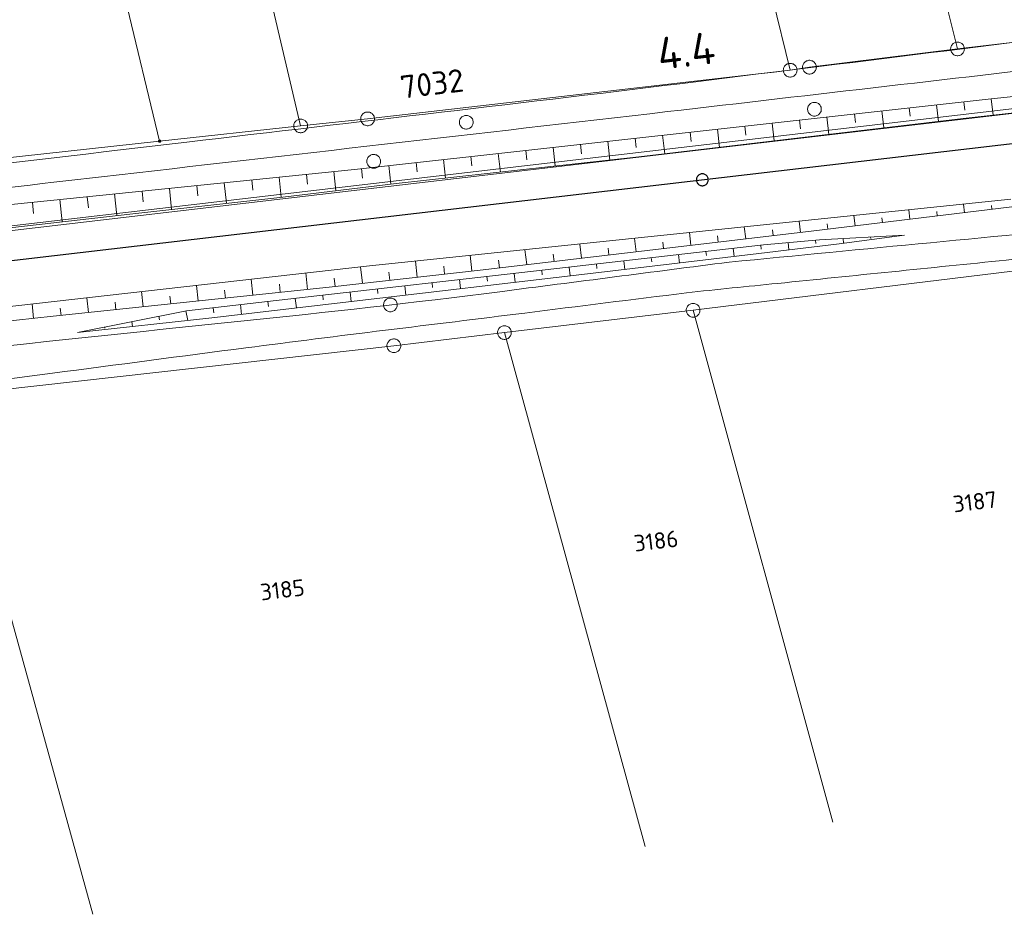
# Model space of a CAD drawing. Header units: metres. Extents: x 3425540 to 3446143, y 5432760 to 5444637.
# Tile 256 of 256: x 3439405 to 3439512, y 5439411 to 5439508. Entities that reach past the tile are written whole.
import ezdxf
from ezdxf.enums import TextEntityAlignment as Align

# ---------------------------------------------------------------- set-up
doc = ezdxf.new("R2010")
doc.units = ezdxf.units.M
for name, color, linetype, lineweight in [('B_Bestand', 9, 'Continuous', 18), ('B_Böschung', 9, 'Continuous', 18), ('B_Flurgrenzen', 9, 'Continuous', 18), ('B_Gleisachse', 9, 'Continuous', 25), ('B_Kilometrierung', 9, 'Continuous', 25), ('Bestand_Neu_Strecke 3443', 9, 'Continuous', 18)]:
    doc.layers.add(name, color=color, linetype=linetype, lineweight=lineweight)
doc.styles.get("Standard").update_dxf_attribs({"font": 'isocpeur.ttf'})

msp = doc.modelspace()

# ---------------------------------------------------------------- linework, layer by layer
at = {"layer": 'B_Bestand'}
msp.add_lwpolyline([(3439454.12, 5439497.39), (3439454.1, 5439497.48), (3439454.08, 5439497.57), (3439454.04, 5439497.66), (3439453.99, 5439497.74), (3439453.92, 5439497.81), (3439453.86, 5439497.87), (3439453.78, 5439497.93), (3439453.7, 5439497.98), (3439453.61, 5439498.01), (3439453.52, 5439498.03), (3439453.43, 5439498.04), (3439453.34, 5439498.04), (3439453.24, 5439498.03), (3439453.15, 5439498.01), (3439453.07, 5439497.98), (3439452.98, 5439497.94), (3439452.9, 5439497.88), (3439452.83, 5439497.82), (3439452.78, 5439497.75), (3439452.73, 5439497.66), (3439452.68, 5439497.58), (3439452.65, 5439497.49), (3439452.63, 5439497.4), (3439452.63, 5439497.31), (3439452.63, 5439497.21), (3439452.65, 5439497.12), (3439452.68, 5439497.03), (3439452.72, 5439496.94), (3439452.77, 5439496.87), (3439452.83, 5439496.8), (3439452.9, 5439496.73), (3439452.97, 5439496.67), (3439453.05, 5439496.63), (3439453.14, 5439496.59), (3439453.23, 5439496.57), (3439453.32, 5439496.56), (3439453.42, 5439496.56), (3439453.51, 5439496.57), (3439453.6, 5439496.59), (3439453.69, 5439496.62), (3439453.77, 5439496.66), (3439453.85, 5439496.72), (3439453.92, 5439496.78), (3439453.98, 5439496.85), (3439454.03, 5439496.94), (3439454.07, 5439497.02), (3439454.1, 5439497.11), (3439454.12, 5439497.2), (3439454.13, 5439497.29), (3439454.12, 5439497.39)], dxfattribs=at)
for points, knots in [([(3439533.03, 5439508.48), (3439514.81, 5439506.22), (3439496.59, 5439503.97), (3439478.37, 5439501.72), (3439459.91, 5439499.43), (3439441.43, 5439497.33), (3439422.96, 5439495.14), (3439399.5, 5439492.37), (3439376.03, 5439489.59), (3439352.57, 5439486.81), (3439332.05, 5439484.38), (3439311.54, 5439481.96), (3439291.02, 5439479.53), (3439273.96, 5439477.51), (3439256.89, 5439475.5), (3439239.82, 5439473.48), (3439226.09, 5439471.85), (3439212.37, 5439470.21), (3439198.64, 5439468.57), (3439184.58, 5439466.88), (3439170.52, 5439465.21), (3439156.47, 5439463.48), (3439150.3, 5439462.73), (3439144.12, 5439461.97), (3439137.94, 5439461.21)], [0, 0, 0, 0, 0.138409, 0.138409, 0.138409, 0.278633, 0.278633, 0.278633, 0.456791, 0.456791, 0.456791, 0.612536, 0.612536, 0.612536, 0.742105, 0.742105, 0.742105, 0.846351, 0.846351, 0.846351, 0.953083, 0.953083, 0.953083, 1, 1, 1, 1]), ([(3439523.05, 5439504), (3439507.13, 5439502.15), (3439491.22, 5439500.31), (3439475.3, 5439498.46), (3439454.76, 5439496.08), (3439434.21, 5439493.73), (3439413.67, 5439491.36), (3439399.87, 5439489.77), (3439386.08, 5439488.21), (3439372.28, 5439486.63), (3439352.09, 5439484.31), (3439331.9, 5439481.91), (3439311.71, 5439479.44), (3439296.93, 5439477.62), (3439282.15, 5439475.74), (3439267.36, 5439473.91), (3439259.97, 5439473), (3439252.59, 5439472.04), (3439245.2, 5439471.2), (3439209.54, 5439467.11), (3439173.88, 5439463.02), (3439138.21, 5439458.94)], [0, 0, 0, 0, 0.124058, 0.124058, 0.124058, 0.284177, 0.284177, 0.284177, 0.391675, 0.391675, 0.391675, 0.549096, 0.549096, 0.549096, 0.66446, 0.66446, 0.66446, 0.722069, 0.722069, 0.722069, 1, 1, 1, 1]), ([(3439538.13, 5439489.13), (3439538.17, 5439488.75), (3439538.2, 5439488.37), (3439538.24, 5439487.99), (3439538.27, 5439487.66), (3439537.9, 5439487.42), (3439537.59, 5439487.23), (3439537.31, 5439487.05), (3439537.03, 5439486.94), (3439536.72, 5439486.9), (3439536.32, 5439486.85), (3439535.93, 5439486.81), (3439535.53, 5439486.79), (3439534.21, 5439486.75), (3439532.89, 5439486.76), (3439531.57, 5439486.69), (3439529.67, 5439486.58), (3439527.77, 5439486.49), (3439525.87, 5439486.31), (3439511.25, 5439484.89), (3439496.62, 5439483.48), (3439482, 5439482.07)], [0, 0, 0, 0, 0.019721, 0.019721, 0.019721, 0.03697, 0.03697, 0.03697, 0.052952, 0.052952, 0.052952, 0.073617, 0.073617, 0.073617, 0.141901, 0.141901, 0.141901, 0.240318, 0.240318, 0.240318, 1, 1, 1, 1]), ([(3439536.81, 5439483.78), (3439535.85, 5439483.98), (3439534.89, 5439484.17), (3439533.93, 5439484.36), (3439532.95, 5439484.56), (3439531.93, 5439484.47), (3439530.94, 5439484.36), (3439524.68, 5439483.7), (3439518.42, 5439482.93), (3439512.16, 5439482.29), (3439503.86, 5439481.44), (3439495.57, 5439480.6), (3439487.27, 5439479.75), (3439483.97, 5439479.41), (3439480.66, 5439479.11), (3439477.36, 5439478.71), (3439471.49, 5439478.01), (3439465.61, 5439477.26), (3439459.74, 5439476.52), (3439449.63, 5439475.26), (3439439.51, 5439474.05), (3439429.4, 5439472.73), (3439422.37, 5439471.82), (3439415.35, 5439470.89), (3439408.32, 5439469.97), (3439399.52, 5439468.81), (3439390.73, 5439467.66), (3439381.94, 5439466.51), (3439371.91, 5439465.19), (3439361.87, 5439464.05), (3439351.81, 5439462.95), (3439343.14, 5439462), (3439334.46, 5439461.07), (3439325.78, 5439460.18), (3439316.26, 5439459.21), (3439306.73, 5439458.29), (3439297.21, 5439457.3), (3439285.86, 5439456.12), (3439274.52, 5439454.93), (3439263.18, 5439453.75), (3439252.46, 5439452.63), (3439241.75, 5439451.54), (3439231.04, 5439450.4), (3439222.12, 5439449.46), (3439213.21, 5439448.35), (3439204.31, 5439447.29), (3439196.26, 5439446.34), (3439188.22, 5439445.37), (3439180.18, 5439444.42), (3439166.95, 5439442.86), (3439153.71, 5439441.3), (3439140.48, 5439439.75)], [0, 0, 0, 0, 0.007362, 0.007362, 0.007362, 0.014872, 0.014872, 0.014872, 0.06223, 0.06223, 0.06223, 0.12493, 0.12493, 0.12493, 0.149902, 0.149902, 0.149902, 0.194423, 0.194423, 0.194423, 0.271057, 0.271057, 0.271057, 0.324356, 0.324356, 0.324356, 0.391054, 0.391054, 0.391054, 0.46708, 0.46708, 0.46708, 0.53271, 0.53271, 0.53271, 0.604692, 0.604692, 0.604692, 0.690454, 0.690454, 0.690454, 0.771456, 0.771456, 0.771456, 0.838905, 0.838905, 0.838905, 0.899821, 0.899821, 0.899821, 1, 1, 1, 1]), ([(3439482, 5439482.07), (3439473.68, 5439481), (3439465.36, 5439479.92), (3439457.04, 5439478.85), (3439438.27, 5439476.43), (3439419.4, 5439474.76), (3439400.59, 5439472.63), (3439372.65, 5439469.46), (3439344.73, 5439466.22), (3439316.79, 5439463.07), (3439286.6, 5439459.66), (3439256.37, 5439456.62), (3439226.19, 5439453.05), (3439197.5, 5439449.65), (3439168.81, 5439446.25), (3439140.12, 5439442.86)], [0, 0, 0, 0, 0.073131, 0.073131, 0.073131, 0.238167, 0.238167, 0.238167, 0.483263, 0.483263, 0.483263, 0.748119, 0.748119, 0.748119, 1, 1, 1, 1])]:
    msp.add_open_spline(points, degree=3, knots=knots, dxfattribs=at)
at = {"layer": 'B_Böschung'}
for p, q in [((3439507.49, 5439497.7), (3439528.56, 5439500.04)), ((3439510.52, 5439499.85), (3439520.49, 5439500.95)), ((3439485.36, 5439497.07), (3439510.52, 5439499.85)), ((3439501.59, 5439498.87), (3439501.7, 5439497.95)), ((3439504.58, 5439499.2), (3439504.78, 5439497.38)), ((3439507.56, 5439499.53), (3439507.66, 5439498.63)), ((3439510.54, 5439499.86), (3439510.74, 5439498.06)), ((3439492.65, 5439497.88), (3439492.86, 5439495.98)), ((3439495.63, 5439498.21), (3439495.74, 5439497.27)), ((3439498.61, 5439498.54), (3439498.82, 5439496.68)), ((3439441.2, 5439492.16), (3439485.36, 5439497.07)), ((3439472.16, 5439493.54), (3439507.49, 5439497.7)), ((3439483.7, 5439496.89), (3439483.81, 5439495.9)), ((3439486.69, 5439497.22), (3439486.9, 5439495.27)), ((3439489.67, 5439497.55), (3439489.77, 5439496.59)), ((3439474.76, 5439495.89), (3439474.98, 5439493.87)), ((3439477.74, 5439496.22), (3439477.85, 5439495.22)), ((3439480.72, 5439496.55), (3439480.94, 5439494.57)), ((3439462.83, 5439494.57), (3439463.06, 5439492.54)), ((3439465.81, 5439494.9), (3439465.93, 5439493.88)), ((3439468.8, 5439495.23), (3439469.02, 5439493.19)), ((3439471.78, 5439495.56), (3439471.89, 5439494.54)), ((3439445.76, 5439490.63), (3439472.16, 5439493.54)), ((3439453.89, 5439493.57), (3439454, 5439492.56)), ((3439456.87, 5439493.91), (3439457.09, 5439491.88)), ((3439459.85, 5439494.24), (3439459.96, 5439493.22)), ((3439444.94, 5439492.58), (3439445.17, 5439490.56)), ((3439447.92, 5439492.91), (3439448.04, 5439491.9)), ((3439450.91, 5439493.24), (3439451.13, 5439491.23)), ((3439375.52, 5439485.43), (3439441.2, 5439492.16)), ((3439435.99, 5439491.63), (3439436.1, 5439490.56)), ((3439438.98, 5439491.94), (3439439.19, 5439489.85)), ((3439441.96, 5439492.25), (3439442.07, 5439491.23)), ((3439424.05, 5439490.41), (3439424.17, 5439489.28)), ((3439427.04, 5439490.71), (3439427.27, 5439488.48)), ((3439430.02, 5439491.02), (3439430.14, 5439489.91)), ((3439433.01, 5439491.33), (3439433.23, 5439489.14)), ((3439433.4, 5439489.16), (3439445.76, 5439490.63)), ((3439415.1, 5439489.49), (3439415.34, 5439487.14)), ((3439418.09, 5439489.8), (3439418.2, 5439488.64)), ((3439421.07, 5439490.1), (3439421.3, 5439487.81)), ((3439406.15, 5439488.57), (3439406.27, 5439487.35)), ((3439409.13, 5439488.88), (3439409.38, 5439486.46)), ((3439412.12, 5439489.19), (3439412.24, 5439487.99)), ((3439417.08, 5439487.34), (3439433.4, 5439489.16)), ((3439473.16, 5439484.81), (3439512.68, 5439488.92)), ((3439490.92, 5439485.44), (3439513.97, 5439488.22)), ((3439507.63, 5439487.45), (3439507.52, 5439488.38)), ((3439510.61, 5439487.81), (3439510.55, 5439488.25)), ((3439399.7, 5439485.35), (3439417.08, 5439487.34)), ((3439495.71, 5439486.02), (3439495.58, 5439487.14)), ((3439501.67, 5439486.74), (3439501.55, 5439487.76)), ((3439504.65, 5439487.09), (3439504.59, 5439487.58)), ((3439489.76, 5439485.31), (3439489.61, 5439486.52)), ((3439492.74, 5439485.66), (3439492.67, 5439486.25)), ((3439498.69, 5439486.38), (3439498.63, 5439486.91)), ((3439455.22, 5439481.24), (3439490.92, 5439485.44)), ((3439477.84, 5439483.91), (3439477.68, 5439485.28)), ((3439480.82, 5439484.26), (3439480.74, 5439484.92)), ((3439483.8, 5439484.61), (3439483.65, 5439485.9)), ((3439486.78, 5439484.96), (3439486.7, 5439485.58)), ((3439500.4, 5439484.96), (3439500.4, 5439484.9)), ((3439442.85, 5439481.67), (3439473.16, 5439484.81)), ((3439465.92, 5439482.5), (3439465.74, 5439484.04)), ((3439471.88, 5439483.2), (3439471.71, 5439484.66)), ((3439474.86, 5439483.55), (3439474.78, 5439484.26)), ((3439485.43, 5439483.93), (3439485.49, 5439483.48)), ((3439488.42, 5439484.2), (3439488.49, 5439483.39)), ((3439491.41, 5439484.47), (3439491.44, 5439484.11)), ((3439494.4, 5439484.64), (3439494.43, 5439484.12)), ((3439497.4, 5439484.8), (3439497.41, 5439484.66)), ((3439454, 5439481.11), (3439453.81, 5439482.81)), ((3439459.96, 5439481.8), (3439459.77, 5439483.42)), ((3439462.94, 5439482.15), (3439462.85, 5439482.94)), ((3439468.9, 5439482.85), (3439468.81, 5439483.6)), ((3439476.49, 5439482.9), (3439476.6, 5439481.97)), ((3439479.47, 5439483.24), (3439479.53, 5439482.78)), ((3439482.45, 5439483.58), (3439482.56, 5439482.67)), ((3439448.04, 5439480.43), (3439447.84, 5439482.19)), ((3439456.98, 5439481.45), (3439456.89, 5439482.28)), ((3439467.55, 5439481.87), (3439467.61, 5439481.39)), ((3439470.53, 5439482.21), (3439470.64, 5439481.27)), ((3439473.51, 5439482.55), (3439473.57, 5439482.09)), ((3439386.39, 5439475.28), (3439442.85, 5439481.67)), ((3439436.11, 5439479.1), (3439435.93, 5439480.89)), ((3439438.46, 5439479.35), (3439455.22, 5439481.24)), ((3439442.08, 5439479.76), (3439441.88, 5439481.56)), ((3439445.06, 5439480.1), (3439444.96, 5439480.99)), ((3439451.02, 5439480.77), (3439450.92, 5439481.63)), ((3439458.61, 5439480.84), (3439458.72, 5439479.87)), ((3439461.59, 5439481.18), (3439461.65, 5439480.7)), ((3439464.57, 5439481.52), (3439464.68, 5439480.57)), ((3439430.15, 5439478.47), (3439429.96, 5439480.21)), ((3439433.13, 5439478.79), (3439433.04, 5439479.67)), ((3439439.1, 5439479.42), (3439439, 5439480.32)), ((3439449.67, 5439479.82), (3439449.72, 5439479.32)), ((3439452.65, 5439480.16), (3439452.76, 5439479.18)), ((3439455.63, 5439480.5), (3439455.69, 5439480.01)), ((3439408.4, 5439476.17), (3439438.46, 5439479.35)), ((3439418.21, 5439477.21), (3439418.04, 5439478.86)), ((3439424.18, 5439477.84), (3439424, 5439479.54)), ((3439427.16, 5439478.16), (3439427.07, 5439479.01)), ((3439440.73, 5439478.8), (3439440.84, 5439477.79)), ((3439443.71, 5439479.14), (3439443.76, 5439478.64)), ((3439446.69, 5439479.48), (3439446.8, 5439478.48)), ((3439406.28, 5439475.94), (3439406.11, 5439477.51)), ((3439412.25, 5439476.57), (3439412.08, 5439478.19)), ((3439415.23, 5439476.89), (3439415.14, 5439477.71)), ((3439421.2, 5439477.52), (3439421.11, 5439478.36)), ((3439428.8, 5439477.44), (3439428.92, 5439476.38)), ((3439431.78, 5439477.78), (3439431.84, 5439477.25)), ((3439434.77, 5439478.12), (3439434.88, 5439477.08)), ((3439437.75, 5439478.46), (3439437.8, 5439477.95)), ((3439409.26, 5439476.26), (3439409.18, 5439477.05)), ((3439422.84, 5439476.75), (3439423.05, 5439475.71)), ((3439425.82, 5439477.1), (3439425.89, 5439476.56)), ((3439390.51, 5439474.23), (3439408.4, 5439476.17)), ((3439416.96, 5439475.59), (3439417.06, 5439475.06)), ((3439419.9, 5439476.17), (3439419.98, 5439475.78)), ((3439414.02, 5439475), (3439414.04, 5439474.87))]:
    msp.add_line(p, q, dxfattribs=at)
for points in [[(3439411.07, 5439474.42), (3439422.91, 5439476.77), (3439435.83, 5439478.24), (3439460.69, 5439481.08), (3439485.75, 5439483.96), (3439491.82, 5439484.5), (3439501.07, 5439484.99)], [(3439411.07, 5439474.42), (3439425.67, 5439475.99), (3439439.32, 5439477.61), (3439467.8, 5439480.93), (3439485.22, 5439482.99), (3439493.98, 5439484.06), (3439501.07, 5439484.99)]]:
    msp.add_lwpolyline(points, dxfattribs=at)
at = {"layer": 'B_Flurgrenzen'}
for p, q in [((3439506.86, 5439505.29), (3439492.91, 5439561.81)), ((3439488.64, 5439502.97), (3439474.69, 5439560.26)), ((3439435.35, 5439496.9), (3439421.79, 5439554.32)), ((3439420, 5439495.25), (3439406.11, 5439552.66)), ((3439506.86, 5439505.29), (3439526.58, 5439507.6)), ((3439490.74, 5439503.3), (3439506.86, 5439505.29)), ((3439488.64, 5439502.97), (3439490.74, 5439503.3)), ((3439442.64, 5439497.68), (3439488.64, 5439502.97)), ((3439420, 5439495.25), (3439435.35, 5439496.9)), ((3439435.35, 5439496.9), (3439442.64, 5439497.68)), ((3439365.95, 5439489.29), (3439420, 5439495.25)), ((3439478.07, 5439476.82), (3439532.77, 5439483.55)), ((3439457.53, 5439474.39), (3439478.07, 5439476.82)), ((3439478.07, 5439476.82), (3439493.29, 5439421.07)), ((3439445.5, 5439472.96), (3439457.53, 5439474.39)), ((3439457.53, 5439474.39), (3439472.86, 5439418.42)), ((3439397.13, 5439467.54), (3439445.5, 5439472.96)), ((3439397.13, 5439467.54), (3439412.73, 5439411.03))]:
    msp.add_line(p, q, dxfattribs=at)
for points in [[(3439507.61, 5439505.29), (3439507.6, 5439505.39), (3439507.59, 5439505.47), (3439507.56, 5439505.57), (3439507.52, 5439505.65), (3439507.46, 5439505.73), (3439507.4, 5439505.81), (3439507.34, 5439505.87), (3439507.26, 5439505.92), (3439507.18, 5439505.97), (3439507.09, 5439506), (3439507, 5439506.02), (3439506.91, 5439506.04), (3439506.81, 5439506.04), (3439506.72, 5439506.02), (3439506.63, 5439506), (3439506.54, 5439505.97), (3439506.46, 5439505.92), (3439506.38, 5439505.87), (3439506.32, 5439505.81), (3439506.26, 5439505.73), (3439506.2, 5439505.65), (3439506.16, 5439505.57), (3439506.13, 5439505.47), (3439506.12, 5439505.39), (3439506.11, 5439505.29), (3439506.12, 5439505.2), (3439506.13, 5439505.11), (3439506.16, 5439505.01), (3439506.2, 5439504.93), (3439506.26, 5439504.85), (3439506.32, 5439504.78), (3439506.38, 5439504.71), (3439506.46, 5439504.66), (3439506.54, 5439504.61), (3439506.63, 5439504.58), (3439506.72, 5439504.56), (3439506.81, 5439504.55), (3439506.91, 5439504.55), (3439507, 5439504.56), (3439507.09, 5439504.58), (3439507.18, 5439504.61), (3439507.26, 5439504.66), (3439507.34, 5439504.71), (3439507.4, 5439504.78), (3439507.46, 5439504.85), (3439507.52, 5439504.93), (3439507.56, 5439505.01), (3439507.59, 5439505.11), (3439507.6, 5439505.2), (3439507.61, 5439505.29)], [(3439489.39, 5439502.97), (3439489.38, 5439503.06), (3439489.37, 5439503.15), (3439489.34, 5439503.25), (3439489.3, 5439503.33), (3439489.24, 5439503.41), (3439489.18, 5439503.48), (3439489.12, 5439503.55), (3439489.04, 5439503.6), (3439488.96, 5439503.65), (3439488.87, 5439503.68), (3439488.78, 5439503.7), (3439488.69, 5439503.71), (3439488.59, 5439503.71), (3439488.5, 5439503.7), (3439488.41, 5439503.68), (3439488.32, 5439503.65), (3439488.24, 5439503.6), (3439488.16, 5439503.55), (3439488.1, 5439503.48), (3439488.04, 5439503.41), (3439487.98, 5439503.33), (3439487.94, 5439503.25), (3439487.91, 5439503.15), (3439487.9, 5439503.06), (3439487.89, 5439502.97), (3439487.9, 5439502.88), (3439487.91, 5439502.79), (3439487.94, 5439502.69), (3439487.98, 5439502.61), (3439488.04, 5439502.53), (3439488.1, 5439502.46), (3439488.16, 5439502.39), (3439488.24, 5439502.34), (3439488.32, 5439502.29), (3439488.41, 5439502.26), (3439488.5, 5439502.24), (3439488.59, 5439502.23), (3439488.69, 5439502.23), (3439488.78, 5439502.24), (3439488.87, 5439502.26), (3439488.96, 5439502.29), (3439489.04, 5439502.34), (3439489.12, 5439502.39), (3439489.18, 5439502.46), (3439489.24, 5439502.53), (3439489.3, 5439502.61), (3439489.34, 5439502.69), (3439489.37, 5439502.79), (3439489.38, 5439502.88), (3439489.39, 5439502.97)], [(3439491.49, 5439503.3), (3439491.48, 5439503.4), (3439491.46, 5439503.48), (3439491.43, 5439503.58), (3439491.39, 5439503.66), (3439491.34, 5439503.74), (3439491.28, 5439503.82), (3439491.22, 5439503.88), (3439491.14, 5439503.93), (3439491.06, 5439503.98), (3439490.97, 5439504.01), (3439490.88, 5439504.03), (3439490.78, 5439504.05), (3439490.69, 5439504.05), (3439490.6, 5439504.03), (3439490.51, 5439504.01), (3439490.42, 5439503.98), (3439490.34, 5439503.93), (3439490.26, 5439503.88), (3439490.19, 5439503.82), (3439490.14, 5439503.74), (3439490.08, 5439503.66), (3439490.04, 5439503.58), (3439490.01, 5439503.48), (3439489.99, 5439503.4), (3439489.99, 5439503.3), (3439489.99, 5439503.21), (3439490.01, 5439503.12), (3439490.04, 5439503.02), (3439490.08, 5439502.94), (3439490.14, 5439502.86), (3439490.19, 5439502.79), (3439490.26, 5439502.72), (3439490.34, 5439502.67), (3439490.42, 5439502.62), (3439490.51, 5439502.59), (3439490.6, 5439502.57), (3439490.69, 5439502.56), (3439490.78, 5439502.56), (3439490.88, 5439502.57), (3439490.97, 5439502.59), (3439491.06, 5439502.62), (3439491.14, 5439502.67), (3439491.22, 5439502.72), (3439491.28, 5439502.79), (3439491.34, 5439502.86), (3439491.39, 5439502.94), (3439491.43, 5439503.02), (3439491.46, 5439503.12), (3439491.48, 5439503.21), (3439491.49, 5439503.3)], [(3439491.47, 5439498), (3439491.56, 5439498.03), (3439491.64, 5439498.06), (3439491.72, 5439498.12), (3439491.79, 5439498.18), (3439491.85, 5439498.25), (3439491.92, 5439498.32), (3439491.96, 5439498.4), (3439492, 5439498.49), (3439492.02, 5439498.58), (3439492.03, 5439498.67), (3439492.03, 5439498.76), (3439492.02, 5439498.86), (3439492, 5439498.95), (3439491.96, 5439499.04), (3439491.92, 5439499.12), (3439491.87, 5439499.2), (3439491.8, 5439499.27), (3439491.73, 5439499.33), (3439491.65, 5439499.38), (3439491.56, 5439499.41), (3439491.48, 5439499.45), (3439491.39, 5439499.47), (3439491.29, 5439499.47), (3439491.2, 5439499.47), (3439491.1, 5439499.45), (3439491.01, 5439499.42), (3439490.93, 5439499.39), (3439490.85, 5439499.33), (3439490.78, 5439499.27), (3439490.72, 5439499.2), (3439490.66, 5439499.13), (3439490.61, 5439499.05), (3439490.58, 5439498.96), (3439490.55, 5439498.87), (3439490.54, 5439498.78), (3439490.54, 5439498.69), (3439490.55, 5439498.59), (3439490.57, 5439498.5), (3439490.61, 5439498.41), (3439490.65, 5439498.33), (3439490.7, 5439498.25), (3439490.77, 5439498.18), (3439490.84, 5439498.12), (3439490.92, 5439498.07), (3439491.01, 5439498.03), (3439491.09, 5439498), (3439491.18, 5439497.98), (3439491.28, 5439497.98), (3439491.37, 5439497.98), (3439491.47, 5439498)], [(3439443.39, 5439497.68), (3439443.38, 5439497.77), (3439443.36, 5439497.86), (3439443.34, 5439497.95), (3439443.29, 5439498.04), (3439443.24, 5439498.11), (3439443.18, 5439498.19), (3439443.12, 5439498.26), (3439443.04, 5439498.31), (3439442.96, 5439498.36), (3439442.87, 5439498.39), (3439442.78, 5439498.41), (3439442.69, 5439498.42), (3439442.59, 5439498.42), (3439442.5, 5439498.41), (3439442.41, 5439498.39), (3439442.32, 5439498.36), (3439442.24, 5439498.31), (3439442.16, 5439498.26), (3439442.1, 5439498.19), (3439442.04, 5439498.11), (3439441.98, 5439498.04), (3439441.94, 5439497.95), (3439441.91, 5439497.86), (3439441.89, 5439497.77), (3439441.89, 5439497.68), (3439441.89, 5439497.58), (3439441.91, 5439497.49), (3439441.94, 5439497.4), (3439441.98, 5439497.32), (3439442.04, 5439497.24), (3439442.1, 5439497.16), (3439442.16, 5439497.1), (3439442.24, 5439497.04), (3439442.32, 5439497), (3439442.41, 5439496.97), (3439442.5, 5439496.94), (3439442.59, 5439496.93), (3439442.69, 5439496.93), (3439442.78, 5439496.94), (3439442.87, 5439496.97), (3439442.96, 5439497), (3439443.04, 5439497.04), (3439443.12, 5439497.1), (3439443.18, 5439497.16), (3439443.24, 5439497.24), (3439443.29, 5439497.32), (3439443.34, 5439497.4), (3439443.36, 5439497.49), (3439443.38, 5439497.58), (3439443.39, 5439497.68)], [(3439436.1, 5439496.9), (3439436.09, 5439497), (3439436.08, 5439497.09), (3439436.05, 5439497.18), (3439436.01, 5439497.26), (3439435.95, 5439497.34), (3439435.89, 5439497.42), (3439435.83, 5439497.48), (3439435.75, 5439497.54), (3439435.67, 5439497.58), (3439435.58, 5439497.61), (3439435.49, 5439497.64), (3439435.4, 5439497.65), (3439435.3, 5439497.65), (3439435.21, 5439497.64), (3439435.12, 5439497.61), (3439435.03, 5439497.58), (3439434.95, 5439497.54), (3439434.87, 5439497.48), (3439434.81, 5439497.42), (3439434.75, 5439497.34), (3439434.69, 5439497.26), (3439434.65, 5439497.18), (3439434.62, 5439497.09), (3439434.61, 5439497), (3439434.6, 5439496.9), (3439434.61, 5439496.81), (3439434.62, 5439496.72), (3439434.65, 5439496.63), (3439434.69, 5439496.54), (3439434.75, 5439496.47), (3439434.81, 5439496.39), (3439434.87, 5439496.32), (3439434.95, 5439496.27), (3439435.03, 5439496.22), (3439435.12, 5439496.19), (3439435.21, 5439496.17), (3439435.3, 5439496.16), (3439435.4, 5439496.16), (3439435.49, 5439496.17), (3439435.58, 5439496.19), (3439435.67, 5439496.22), (3439435.75, 5439496.27), (3439435.83, 5439496.32), (3439435.89, 5439496.39), (3439435.95, 5439496.47), (3439436.01, 5439496.54), (3439436.05, 5439496.63), (3439436.08, 5439496.72), (3439436.09, 5439496.81), (3439436.1, 5439496.9)], [(3439420.13, 5439495.25), (3439420.12, 5439495.26), (3439420.12, 5439495.28), (3439420.12, 5439495.29), (3439420.11, 5439495.31), (3439420.1, 5439495.32), (3439420.09, 5439495.33), (3439420.08, 5439495.34), (3439420.07, 5439495.35), (3439420.05, 5439495.36), (3439420.04, 5439495.36), (3439420.02, 5439495.37), (3439420.01, 5439495.37), (3439419.99, 5439495.37), (3439419.98, 5439495.37), (3439419.96, 5439495.36), (3439419.95, 5439495.36), (3439419.93, 5439495.35), (3439419.92, 5439495.34), (3439419.91, 5439495.33), (3439419.9, 5439495.32), (3439419.89, 5439495.31), (3439419.88, 5439495.29), (3439419.88, 5439495.28), (3439419.88, 5439495.26), (3439419.88, 5439495.25), (3439419.88, 5439495.23), (3439419.88, 5439495.21), (3439419.88, 5439495.2), (3439419.89, 5439495.19), (3439419.9, 5439495.17), (3439419.91, 5439495.16), (3439419.92, 5439495.15), (3439419.93, 5439495.14), (3439419.95, 5439495.13), (3439419.96, 5439495.13), (3439419.98, 5439495.12), (3439419.99, 5439495.12), (3439420.01, 5439495.12), (3439420.02, 5439495.12), (3439420.04, 5439495.13), (3439420.05, 5439495.13), (3439420.07, 5439495.14), (3439420.08, 5439495.15), (3439420.09, 5439495.16), (3439420.1, 5439495.17), (3439420.11, 5439495.19), (3439420.12, 5439495.2), (3439420.12, 5439495.21), (3439420.12, 5439495.23), (3439420.13, 5439495.25)], [(3439420.1, 5439495.25), (3439420.1, 5439495.26), (3439420.1, 5439495.27), (3439420.09, 5439495.29), (3439420.09, 5439495.3), (3439420.08, 5439495.31), (3439420.07, 5439495.32), (3439420.06, 5439495.33), (3439420.04, 5439495.34), (3439420.03, 5439495.34), (3439420.02, 5439495.34), (3439420, 5439495.35), (3439419.99, 5439495.34), (3439419.98, 5439495.34), (3439419.96, 5439495.34), (3439419.95, 5439495.33), (3439419.94, 5439495.32), (3439419.93, 5439495.32), (3439419.92, 5439495.3), (3439419.91, 5439495.29), (3439419.91, 5439495.28), (3439419.9, 5439495.27), (3439419.9, 5439495.25), (3439419.9, 5439495.24), (3439419.9, 5439495.22), (3439419.91, 5439495.21), (3439419.91, 5439495.2), (3439419.92, 5439495.19), (3439419.93, 5439495.18), (3439419.94, 5439495.17), (3439419.95, 5439495.16), (3439419.96, 5439495.15), (3439419.98, 5439495.15), (3439419.99, 5439495.15), (3439420, 5439495.15), (3439420.02, 5439495.15), (3439420.03, 5439495.15), (3439420.04, 5439495.15), (3439420.06, 5439495.16), (3439420.07, 5439495.17), (3439420.08, 5439495.18), (3439420.09, 5439495.19), (3439420.09, 5439495.21), (3439420.1, 5439495.22), (3439420.1, 5439495.23), (3439420.1, 5439495.25)], [(3439420.08, 5439495.25), (3439420.08, 5439495.26), (3439420.07, 5439495.27), (3439420.07, 5439495.28), (3439420.06, 5439495.29), (3439420.05, 5439495.3), (3439420.04, 5439495.31), (3439420.03, 5439495.31), (3439420.02, 5439495.32), (3439420.01, 5439495.32), (3439420, 5439495.32), (3439419.99, 5439495.32), (3439419.97, 5439495.32), (3439419.96, 5439495.31), (3439419.95, 5439495.3), (3439419.94, 5439495.3), (3439419.94, 5439495.29), (3439419.93, 5439495.28), (3439419.93, 5439495.26), (3439419.92, 5439495.25), (3439419.92, 5439495.24), (3439419.93, 5439495.23), (3439419.93, 5439495.22), (3439419.94, 5439495.21), (3439419.94, 5439495.2), (3439419.95, 5439495.19), (3439419.96, 5439495.18), (3439419.97, 5439495.17), (3439419.99, 5439495.17), (3439420, 5439495.17), (3439420.01, 5439495.17), (3439420.02, 5439495.17), (3439420.03, 5439495.18), (3439420.04, 5439495.18), (3439420.05, 5439495.19), (3439420.06, 5439495.2), (3439420.07, 5439495.21), (3439420.07, 5439495.22), (3439420.08, 5439495.23), (3439420.08, 5439495.25)], [(3439420.05, 5439495.25), (3439420.05, 5439495.26), (3439420.05, 5439495.27), (3439420.04, 5439495.27), (3439420.04, 5439495.28), (3439420.03, 5439495.29), (3439420.02, 5439495.29), (3439420.01, 5439495.3), (3439420, 5439495.3), (3439419.99, 5439495.3), (3439419.98, 5439495.29), (3439419.97, 5439495.29), (3439419.96, 5439495.28), (3439419.96, 5439495.27), (3439419.95, 5439495.27), (3439419.95, 5439495.26), (3439419.95, 5439495.25), (3439419.95, 5439495.24), (3439419.95, 5439495.23), (3439419.96, 5439495.22), (3439419.96, 5439495.21), (3439419.97, 5439495.2), (3439419.98, 5439495.2), (3439419.99, 5439495.2), (3439420, 5439495.19), (3439420.01, 5439495.2), (3439420.02, 5439495.2), (3439420.03, 5439495.2), (3439420.04, 5439495.21), (3439420.04, 5439495.22), (3439420.05, 5439495.23), (3439420.05, 5439495.24), (3439420.05, 5439495.25)], [(3439420.03, 5439495.25), (3439420.03, 5439495.25), (3439420.02, 5439495.26), (3439420.02, 5439495.27), (3439420.01, 5439495.27), (3439420.01, 5439495.27), (3439420, 5439495.27), (3439419.99, 5439495.27), (3439419.98, 5439495.27), (3439419.98, 5439495.26), (3439419.98, 5439495.26), (3439419.97, 5439495.25), (3439419.97, 5439495.24), (3439419.98, 5439495.23), (3439419.98, 5439495.23), (3439419.98, 5439495.22), (3439419.99, 5439495.22), (3439420, 5439495.22), (3439420.01, 5439495.22), (3439420.01, 5439495.22), (3439420.02, 5439495.23), (3439420.02, 5439495.23), (3439420.03, 5439495.24), (3439420.03, 5439495.25)], [(3439443.49, 5439492.32), (3439443.58, 5439492.35), (3439443.66, 5439492.39), (3439443.74, 5439492.44), (3439443.82, 5439492.5), (3439443.88, 5439492.57), (3439443.94, 5439492.64), (3439443.98, 5439492.72), (3439444.02, 5439492.81), (3439444.04, 5439492.9), (3439444.05, 5439493), (3439444.05, 5439493.09), (3439444.04, 5439493.18), (3439444.02, 5439493.27), (3439443.98, 5439493.36), (3439443.94, 5439493.44), (3439443.89, 5439493.52), (3439443.82, 5439493.59), (3439443.75, 5439493.65), (3439443.67, 5439493.7), (3439443.59, 5439493.74), (3439443.5, 5439493.77), (3439443.41, 5439493.79), (3439443.31, 5439493.8), (3439443.22, 5439493.79), (3439443.13, 5439493.78), (3439443.04, 5439493.75), (3439442.95, 5439493.71), (3439442.87, 5439493.66), (3439442.8, 5439493.6), (3439442.74, 5439493.53), (3439442.68, 5439493.45), (3439442.63, 5439493.37), (3439442.6, 5439493.28), (3439442.57, 5439493.19), (3439442.56, 5439493.1), (3439442.56, 5439493.01), (3439442.57, 5439492.91), (3439442.6, 5439492.82), (3439442.63, 5439492.73), (3439442.68, 5439492.65), (3439442.73, 5439492.57), (3439442.79, 5439492.51), (3439442.86, 5439492.44), (3439442.94, 5439492.4), (3439443.03, 5439492.36), (3439443.12, 5439492.32), (3439443.21, 5439492.3), (3439443.31, 5439492.3), (3439443.4, 5439492.3), (3439443.49, 5439492.32)], [(3439445.3, 5439476.68), (3439445.39, 5439476.71), (3439445.48, 5439476.75), (3439445.56, 5439476.8), (3439445.63, 5439476.86), (3439445.69, 5439476.93), (3439445.75, 5439477.01), (3439445.8, 5439477.09), (3439445.83, 5439477.17), (3439445.86, 5439477.27), (3439445.87, 5439477.36), (3439445.87, 5439477.45), (3439445.86, 5439477.54), (3439445.83, 5439477.64), (3439445.8, 5439477.73), (3439445.76, 5439477.81), (3439445.71, 5439477.88), (3439445.64, 5439477.95), (3439445.57, 5439478.01), (3439445.49, 5439478.06), (3439445.4, 5439478.1), (3439445.31, 5439478.13), (3439445.22, 5439478.15), (3439445.13, 5439478.16), (3439445.04, 5439478.16), (3439444.94, 5439478.14), (3439444.85, 5439478.11), (3439444.77, 5439478.07), (3439444.69, 5439478.02), (3439444.62, 5439477.96), (3439444.55, 5439477.89), (3439444.49, 5439477.81), (3439444.45, 5439477.74), (3439444.41, 5439477.65), (3439444.39, 5439477.56), (3439444.38, 5439477.46), (3439444.38, 5439477.37), (3439444.39, 5439477.28), (3439444.41, 5439477.19), (3439444.45, 5439477.1), (3439444.49, 5439477.02), (3439444.54, 5439476.94), (3439444.61, 5439476.87), (3439444.68, 5439476.81), (3439444.76, 5439476.76), (3439444.84, 5439476.72), (3439444.93, 5439476.69), (3439445.02, 5439476.67), (3439445.12, 5439476.66), (3439445.21, 5439476.67), (3439445.3, 5439476.68)], [(3439478.82, 5439476.82), (3439478.82, 5439476.92), (3439478.8, 5439477.01), (3439478.77, 5439477.1), (3439478.73, 5439477.18), (3439478.68, 5439477.26), (3439478.62, 5439477.34), (3439478.55, 5439477.4), (3439478.48, 5439477.46), (3439478.39, 5439477.5), (3439478.3, 5439477.53), (3439478.22, 5439477.56), (3439478.12, 5439477.57), (3439478.03, 5439477.57), (3439477.93, 5439477.56), (3439477.84, 5439477.53), (3439477.75, 5439477.5), (3439477.67, 5439477.46), (3439477.6, 5439477.4), (3439477.53, 5439477.34), (3439477.47, 5439477.26), (3439477.42, 5439477.18), (3439477.38, 5439477.1), (3439477.35, 5439477.01), (3439477.33, 5439476.92), (3439477.32, 5439476.82), (3439477.33, 5439476.73), (3439477.35, 5439476.64), (3439477.38, 5439476.55), (3439477.42, 5439476.46), (3439477.47, 5439476.39), (3439477.53, 5439476.31), (3439477.6, 5439476.24), (3439477.67, 5439476.19), (3439477.75, 5439476.14), (3439477.84, 5439476.11), (3439477.93, 5439476.09), (3439478.03, 5439476.08), (3439478.12, 5439476.08), (3439478.22, 5439476.09), (3439478.3, 5439476.11), (3439478.39, 5439476.14), (3439478.48, 5439476.19), (3439478.55, 5439476.24), (3439478.62, 5439476.31), (3439478.68, 5439476.39), (3439478.73, 5439476.46), (3439478.77, 5439476.55), (3439478.8, 5439476.64), (3439478.82, 5439476.73), (3439478.82, 5439476.82)], [(3439458.28, 5439474.39), (3439458.28, 5439474.49), (3439458.26, 5439474.58), (3439458.23, 5439474.67), (3439458.19, 5439474.75), (3439458.14, 5439474.83), (3439458.08, 5439474.91), (3439458.01, 5439474.97), (3439457.94, 5439475.03), (3439457.85, 5439475.07), (3439457.76, 5439475.1), (3439457.68, 5439475.13), (3439457.58, 5439475.14), (3439457.49, 5439475.14), (3439457.39, 5439475.13), (3439457.3, 5439475.1), (3439457.22, 5439475.07), (3439457.13, 5439475.03), (3439457.06, 5439474.97), (3439456.99, 5439474.91), (3439456.93, 5439474.83), (3439456.88, 5439474.75), (3439456.84, 5439474.67), (3439456.81, 5439474.58), (3439456.79, 5439474.49), (3439456.78, 5439474.39), (3439456.79, 5439474.3), (3439456.81, 5439474.21), (3439456.84, 5439474.12), (3439456.88, 5439474.03), (3439456.93, 5439473.96), (3439456.99, 5439473.88), (3439457.06, 5439473.81), (3439457.13, 5439473.76), (3439457.22, 5439473.71), (3439457.3, 5439473.68), (3439457.39, 5439473.66), (3439457.49, 5439473.65), (3439457.58, 5439473.65), (3439457.68, 5439473.66), (3439457.76, 5439473.68), (3439457.85, 5439473.71), (3439457.94, 5439473.76), (3439458.01, 5439473.81), (3439458.08, 5439473.88), (3439458.14, 5439473.96), (3439458.19, 5439474.03), (3439458.23, 5439474.12), (3439458.26, 5439474.21), (3439458.28, 5439474.3), (3439458.28, 5439474.39)], [(3439446.25, 5439472.96), (3439446.24, 5439473.05), (3439446.22, 5439473.14), (3439446.2, 5439473.23), (3439446.15, 5439473.32), (3439446.1, 5439473.39), (3439446.04, 5439473.47), (3439445.98, 5439473.54), (3439445.9, 5439473.59), (3439445.82, 5439473.64), (3439445.73, 5439473.67), (3439445.64, 5439473.69), (3439445.55, 5439473.7), (3439445.45, 5439473.7), (3439445.36, 5439473.69), (3439445.27, 5439473.67), (3439445.18, 5439473.64), (3439445.1, 5439473.59), (3439445.02, 5439473.54), (3439444.96, 5439473.47), (3439444.9, 5439473.39), (3439444.84, 5439473.32), (3439444.8, 5439473.23), (3439444.77, 5439473.14), (3439444.75, 5439473.05), (3439444.75, 5439472.96), (3439444.75, 5439472.86), (3439444.77, 5439472.77), (3439444.8, 5439472.68), (3439444.84, 5439472.6), (3439444.9, 5439472.52), (3439444.96, 5439472.44), (3439445.02, 5439472.38), (3439445.1, 5439472.32), (3439445.18, 5439472.28), (3439445.27, 5439472.25), (3439445.36, 5439472.22), (3439445.45, 5439472.21), (3439445.55, 5439472.21), (3439445.64, 5439472.22), (3439445.73, 5439472.25), (3439445.82, 5439472.28), (3439445.9, 5439472.32), (3439445.98, 5439472.38), (3439446.04, 5439472.44), (3439446.1, 5439472.52), (3439446.15, 5439472.6), (3439446.2, 5439472.68), (3439446.22, 5439472.77), (3439446.24, 5439472.86), (3439446.25, 5439472.96)]]:
    msp.add_lwpolyline(points, dxfattribs=at)
at = {"layer": 'B_Gleisachse'}
msp.add_line((3439139.12, 5439451.24), (3439632.39, 5439508.98), dxfattribs=at)
at = {"layer": 'B_Kilometrierung'}
msp.add_lwpolyline([(3439479.74, 5439491.04), (3439479.73, 5439491.12), (3439479.72, 5439491.2), (3439479.69, 5439491.28), (3439479.65, 5439491.35), (3439479.61, 5439491.42), (3439479.56, 5439491.48), (3439479.5, 5439491.54), (3439479.43, 5439491.59), (3439479.36, 5439491.63), (3439479.29, 5439491.66), (3439479.21, 5439491.68), (3439479.13, 5439491.69), (3439479.04, 5439491.69), (3439478.96, 5439491.68), (3439478.89, 5439491.66), (3439478.81, 5439491.63), (3439478.74, 5439491.59), (3439478.67, 5439491.54), (3439478.61, 5439491.48), (3439478.56, 5439491.42), (3439478.52, 5439491.35), (3439478.48, 5439491.28), (3439478.46, 5439491.2), (3439478.44, 5439491.12), (3439478.44, 5439491.04), (3439478.44, 5439490.96), (3439478.46, 5439490.87), (3439478.48, 5439490.8), (3439478.52, 5439490.73), (3439478.56, 5439490.65), (3439478.61, 5439490.59), (3439478.67, 5439490.54), (3439478.74, 5439490.49), (3439478.81, 5439490.45), (3439478.89, 5439490.42), (3439478.96, 5439490.4), (3439479.04, 5439490.39), (3439479.13, 5439490.39), (3439479.21, 5439490.4), (3439479.29, 5439490.42), (3439479.36, 5439490.45), (3439479.43, 5439490.49), (3439479.5, 5439490.54), (3439479.56, 5439490.59), (3439479.61, 5439490.65), (3439479.65, 5439490.73), (3439479.69, 5439490.8), (3439479.72, 5439490.87), (3439479.73, 5439490.96), (3439479.74, 5439491.04)], dxfattribs=at)
at = {"layer": 'Bestand_Neu_Strecke 3443', "linetype": 'Continuous'}
msp.add_line((3439138.75, 5439454.47), (3439529.66, 5439500.23), dxfattribs=at)
at = {"layer": 'Bestand_Neu_Strecke 3443', "flags": 128}
msp.add_lwpolyline([(3439138.69, 5439454.96), (3439529.51, 5439500.71), (3439531.41, 5439501.77)], dxfattribs=at)

# ---------------------------------------------------------------- texts
at = {"layer": 'B_Bestand'}
msp.add_text('7032', height=2.5, rotation=6.75, dxfattribs=at).set_placement((3439446.35, 5439499.86))
at = {"layer": 'B_Flurgrenzen'}
for s, p in [('3187', (3439508.75, 5439455.97)), ('3186', (3439474.04, 5439451.7)), ('3185', (3439433.36, 5439446.38))]:
    msp.add_text(s, height=1.8, rotation=6.75, dxfattribs=at).set_placement(p, align=Align.MIDDLE)
at = {"layer": 'B_Kilometrierung'}
msp.add_text('4.4', height=3.499, rotation=6.676, dxfattribs=at).set_placement((3439477.31, 5439505.11), align=Align.MIDDLE)

doc.saveas('drawing.dxf')
